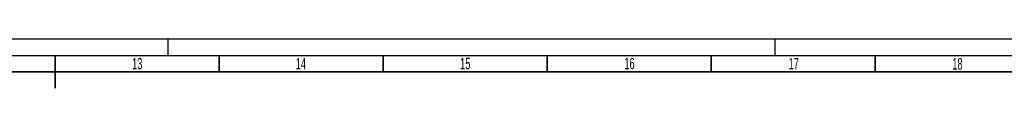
# Model space of a CAD drawing. Header units: millimetres. Extents: x 0 to 1189, y 0 to 841.
# Tile 54 of 67: x 589 to 889, y 826 to 841. Entities that reach past the tile are written whole.
import ezdxf

# ---------------------------------------------------------------- set-up
doc = ezdxf.new("R2010")
doc.units = ezdxf.units.MM
doc.header["$LTSCALE"] = 65.395
doc.linetypes.add('DASHED', pattern=[0.2, 0.1, -0.1])
doc.layers.get('0').update_dxf_attribs({"linetype": 'CONTINUOUS'})
doc.styles.add('TEXTSTYLE_2', font='txt', dxfattribs={"width": 0.6})

msp = doc.modelspace()

# ---------------------------------------------------------------- linework, layer by layer
at = {"color": 7, "linetype": 'CONTINUOUS'}
msp.add_line((0, 841), (1189, 841), dxfattribs=at)
at = {"color": 7, "linetype": 'DASHED'}
for p, q in [((634, 836), (634, 841)), ((819, 836), (819, 841))]:
    msp.add_line(p, q, dxfattribs=at)
at = {"color": 2, "linetype": 'CONTINUOUS'}
msp.add_line((15, 836), (1184, 836), dxfattribs=at)
at = {"color": 7, "linetype": 'CONTINUOUS', "const_width": 0.5}
for points in [[(599.5, 826), (599.5, 836)], [(649.5, 831), (649.5, 836)], [(699.5, 831), (699.5, 836)], [(749.5, 831), (749.5, 836)], [(799.5, 831), (799.5, 836)], [(849.5, 831), (849.5, 836)], [(20, 831), (1179, 831)]]:
    msp.add_lwpolyline(points, dxfattribs=at)

# ---------------------------------------------------------------- texts
at = {"color": 5, "linetype": 'CONTINUOUS', "char_height": 3.5, "width": 4.2, "attachment_point": 1, "line_spacing_factor": 0.9, "style": 'TEXTSTYLE_2'}
for s, insert in [('13', (622.9776, 835.237)), ('14', (672.8609, 835.2457)), ('15', (722.9548, 835.2668)), ('16', (773.0288, 835.2741)), ('17', (823.0977, 835.2278)), ('18', (873.0008, 835.1659))]:
    msp.add_mtext(s, dxfattribs=dict(at, insert=insert))

doc.saveas('drawing.dxf')
